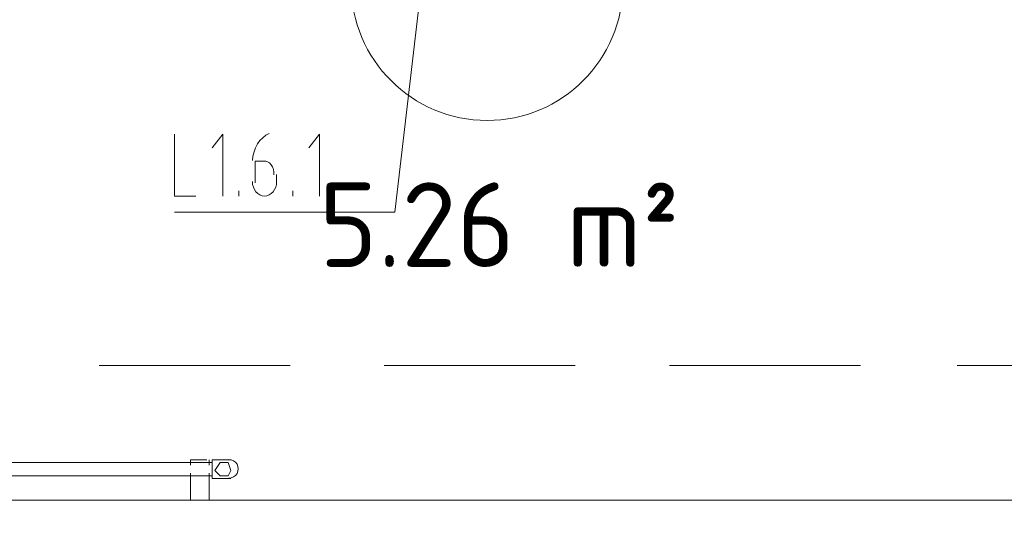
# Model space of a CAD drawing. Header units: millimetres. Extents: x 413 to 305578, y 115 to 38116.
# Tile 75 of 194: x 57419 to 58875, y 13505 to 14245. Entities that reach past the tile are written whole.
import ezdxf

# ---------------------------------------------------------------- set-up
doc = ezdxf.new("R2010")
doc.units = ezdxf.units.MM
for name, color, linetype in [('PDF _0', 1, 'Continuous'), ('PDF _Текст', 7, 'Continuous'), ('PDF$_59-60$-$Floor$Plan$-$В_Этаж$01_Сводный$A-AREA-IDEN', 2, 'Continuous'), ('PDF$_59-60$-$Floor$Plan$-$В_Этаж$01_Сводный$M-EQPM', 2, 'Continuous')]:
    doc.layers.add(name, color=color, linetype=linetype)
for name, color, linetype, true_color in [('PDF _PD-Lighting Text', 7, 'Continuous', 0xb80000), ('PDF$_V$line_ifc_RVT-1-В_Этаж$01_Сводный$A-DETL-MBND', 7, 'Continuous', 0xbababa), ('PDF$_V$line_ifc_RVT-1-В_Этаж$01_Сводный$A-WALL', 7, 'Continuous', 0xdcdcdc)]:
    doc.layers.add(name, color=color, linetype=linetype, true_color=true_color)
doc.styles.add('PDF GOST Common', font='GOST_Common.ttf')

msp = doc.modelspace()

# ---------------------------------------------------------------- linework, layer by layer
at = {"layer": 'PDF _0', "color": 12, "lineweight": 0, "true_color": 0xb80000}
msp.add_lwpolyline([(58013.5, 14302.4), (57973.7, 13960.3), (57870.3, 13960.3), (57647.5, 13960.3)], dxfattribs=at)
at = {"layer": 'PDF _PD-Lighting Text', "lineweight": 0}
for points in [[(57647.5, 14075.6), (57647.5, 13984.2), (57679.4, 13984.2)], [(57719.1, 13984.2), (57719.1, 14075.6), (57703.2, 14055.8)], [(57862.3, 13984.2), (57862.3, 14075.6), (57846.4, 14055.8)], [(57782.8, 14035.9), (57766.9, 14035.9), (57766.9, 14004)], [(57798.7, 14004), (57798.7, 14016)], [(57743, 13984.2), (57743, 13992.1)], [(57822.5, 13984.2), (57822.5, 13992.1)]]:
    msp.add_lwpolyline(points, dxfattribs=at)
for points in [[(57787.9, 14076.9), (57773.7, 14070.7), (57763.9, 14054.9), (57763, 14036.7)], [(57790.6, 14030.6), (57787.5, 14034.6), (57783.2, 14036.5), (57778.9, 14035.7)], [(57794.6, 14015.5), (57795.2, 14021.1), (57793.7, 14026.7), (57790.6, 14030.6)], [(57762.9, 14006), (57762.9, 13994), (57770.9, 13984.2), (57780.8, 13984.2)], [(57780.8, 13984.2), (57790.7, 13984.2), (57798.7, 13994), (57798.7, 14006)]]:
    msp.add_open_spline(points, degree=3, dxfattribs=at)
at = {"layer": 'PDF$_59-60$-$Floor$Plan$-$В_Этаж$01_Сводный$A-AREA-IDEN', "lineweight": 0}
msp.add_circle((58109.9, 14297), 200.9, dxfattribs=at)
at = {"layer": 'PDF$_59-60$-$Floor$Plan$-$В_Этаж$01_Сводный$M-EQPM', "lineweight": 0}
for points in [[(57703.2, 13590.4), (57285.6, 13590.4)], [(57671.4, 13590.4), (57671.4, 13594.4), (57671.4, 13586.4)], [(57671.4, 13594.4), (57675.4, 13594.4), (57679.4, 13594.4), (57683.3, 13594.4), (57687.3, 13594.4), (57691.3, 13594.4), (57695.3, 13594.4)], [(57671.4, 13594.4), (57671.4, 13594.4)], [(57695.3, 13594.4), (57695.3, 13594.4)], [(57699.2, 13586.4), (57699.2, 13594.4), (57699.2, 13590.4)], [(57731.1, 13594.4), (57703.2, 13594.4), (57703.2, 13566.5), (57731.1, 13566.5)], [(57285.6, 13570.5), (57703.2, 13570.5)], [(57671.4, 13574.5), (57671.4, 13534.7), (57671.4, 13570.5)], [(57699.2, 13570.5), (57699.2, 13534.7), (57699.2, 13574.5)], [(57695.3, 13534.7), (57691.3, 13534.7), (57687.3, 13534.7), (57683.3, 13534.7), (57679.4, 13534.7), (57675.4, 13534.7), (57671.4, 13534.7)], [(57671.4, 13534.7), (57671.4, 13534.7)], [(57695.3, 13534.7), (57695.3, 13534.7)]]:
    msp.add_lwpolyline(points, dxfattribs=at)
msp.add_lwpolyline([(57715.2, 13570.5), (57727.1, 13570.5), (57731.1, 13578.5), (57727.1, 13590.4), (57715.2, 13590.4), (57707.2, 13578.5)], close=True, dxfattribs=at)
msp.add_arc((57728.1, 13581), 13.9, 269.9999, 90.0001, dxfattribs=at)
at = {"layer": 'PDF$_V$line_ifc_RVT-1-В_Этаж$01_Сводный$A-DETL-MBND', "lineweight": 0}
for points in [[(57818.6, 13733.6), (57536.2, 13733.6)], [(58240.2, 13733.6), (57957.8, 13733.6)], [(58661.8, 13733.6), (58379.4, 13733.6)], [(59135.1, 13733.6), (58805, 13733.6)]]:
    msp.add_lwpolyline(points, close=True, dxfattribs=at)
for points in [[(57536.2, 13733.6), (57818.6, 13733.6)], [(57957.8, 13733.6), (58240.2, 13733.6)], [(58379.4, 13733.6), (58661.8, 13733.6)], [(58805, 13733.6), (59135.1, 13733.6)]]:
    msp.add_lwpolyline(points, dxfattribs=at)
at = {"layer": 'PDF$_V$line_ifc_RVT-1-В_Этаж$01_Сводный$A-WALL', "lineweight": 0}
msp.add_lwpolyline([(56263.4, 13534.7), (56263.4, 13435.3), (59433.4, 13435.3), (59433.4, 13534.7), (57062.9, 13534.7)], dxfattribs=at)

# ---------------------------------------------------------------- texts
at = {"layer": 'PDF _Текст', "color": 2, "insert": (57861.3, 13942), "char_height": 124.96, "attachment_point": 4, "style": 'PDF GOST Common'}
msp.add_mtext('5.26 m²', dxfattribs=at)

doc.saveas('drawing.dxf')
